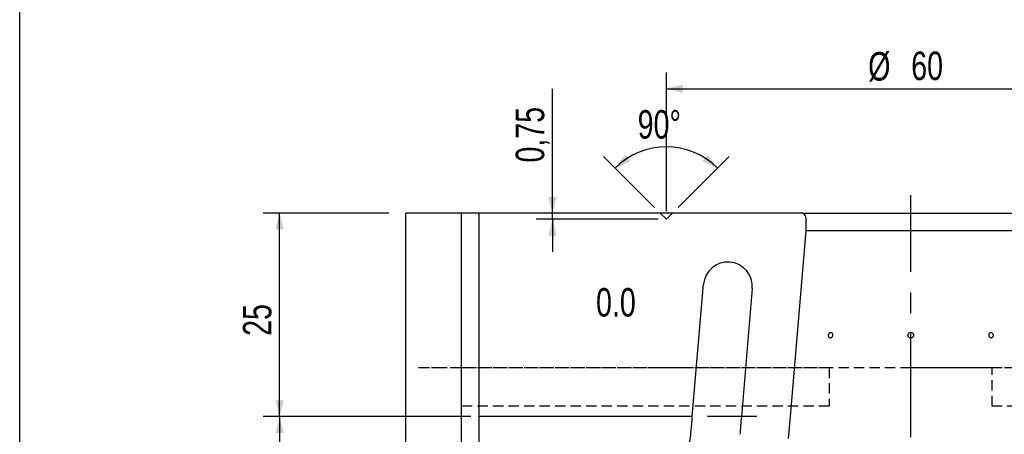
# Model space of a CAD drawing. Header units: millimetres. Extents: x 8 to 862, y 8 to 585.
# Tile 22 of 84: x 8 to 129, y 403 to 454. Entities that reach past the tile are written whole.
import ezdxf

# ---------------------------------------------------------------- set-up
doc = ezdxf.new("R2010")
doc.units = ezdxf.units.MM
doc.linetypes.add('CENTERX2', pattern=[20.32, 12.7, -2.54, 2.54, -2.54])
doc.linetypes.add('HIDDEN', pattern=[1.905, 1.27, -0.635])
for name, color, linetype in [('CENTERLINE', 4, 'CENTERX2'), ('DIMENSIONS', 2, 'Continuous'), ('HIDDEN', 3, 'HIDDEN'), ('TEXT', 2, 'Continuous')]:
    doc.layers.add(name, color=color, linetype=linetype)
doc.layers.add('OUTLINE', color=7, linetype='Continuous', lineweight=25)
doc.styles.add('SLDTEXTSTYLE0', font='TXT', dxfattribs={"width": 0.75})
doc.dimstyles.new('SLDDIMSTYLE18', dxfattribs={"dimtxt": 3.5, "dimasz": 2, "dimexe": 0, "dimexo": 0.0625, "dimgap": 0.875, "dimtad": 1, "dimrnd": 1e-09, "dimdsep": 46, "dimtxsty": 'SLDTEXTSTYLE0', "dimsah": 1, "dimcen": 0.09, "dimadec": 0, "dimazin": 2, "dimtfac": 1, "dimtmove": 0, "dimatfit": 0, "dimfxl": 0, "dimfrac": 2, "dimtolj": 1, "dimtzin": 12, "dimarcsym": 0})
doc.dimstyles.new('SLDDIMSTYLE2', dxfattribs={"dimtxt": 3.5, "dimasz": 2, "dimexe": 0, "dimexo": 0.0625, "dimgap": 0.875, "dimtad": 1, "dimrnd": 1e-09, "dimzin": 12, "dimdsep": 46, "dimtxsty": 'SLDTEXTSTYLE0', "dimsah": 1, "dimcen": 0.09, "dimadec": 0, "dimazin": 3, "dimtfac": 1, "dimtofl": 0, "dimtmove": 0, "dimatfit": 3, "dimfxl": 0, "dimfrac": 2, "dimtolj": 1, "dimtzin": 12, "dimarcsym": 0})
doc.dimstyles.new('SLDDIMSTYLE8', dxfattribs={"dimtxt": 3.5, "dimasz": 2, "dimexe": 0, "dimexo": 0.0625, "dimgap": 0.875, "dimtad": 1, "dimdec": 4, "dimzin": 12, "dimdsep": 46, "dimtxsty": 'SLDTEXTSTYLE0', "dimsah": 1, "dimcen": 0.09, "dimazin": 3, "dimtfac": 1, "dimtofl": 0, "dimtmove": 0, "dimatfit": 3, "dimfxl": 0, "dimfrac": 2, "dimtolj": 1, "dimtzin": 12, "dimarcsym": 0})

# ---------------------------------------------------------------- blocks, each defined once
blk = doc.blocks.new('_D_49')
at = {"layer": 'DIMENSIONS'}
for p, q in [((63.36, 404.83), (37.9, 404.83)), ((39.9, 404.83), (39.9, 208.09)), ((63.36, 208.09), (37.9, 208.09))]:
    blk.add_line(p, q, dxfattribs=at)
for points in [[(39.9, 404.83), (39.4, 402.83), (40.4, 402.83)], [(39.9, 208.09), (40.4, 210.09), (39.4, 210.09)]]:
    blk.add_solid(points, dxfattribs=at)
at = {"layer": 'DIMENSIONS', "char_height": 3.5, "attachment_point": 1, "rotation": 90, "style": 'SLDTEXTSTYLE0'}
for s, insert in [('hollow mill 0.2+/-0.02 deep at center', (35.39, 273.7)), ('196,75', (35.39, 256.85))]:
    blk.add_mtext(s, dxfattribs=dict(at, insert=insert))
blk = doc.blocks.new('_D_50')
at = {"layer": 'DIMENSIONS'}
for p, q in [((53.31, 429.83), (37.9, 429.83)), ((39.9, 404.83), (39.9, 429.83)), ((61.73, 404.83), (37.9, 404.83))]:
    blk.add_line(p, q, dxfattribs=at)
for points in [[(39.9, 429.83), (39.4, 427.83), (40.4, 427.83)], [(39.9, 404.83), (40.4, 406.83), (39.4, 406.83)]]:
    blk.add_solid(points, dxfattribs=at)
at = {"layer": 'DIMENSIONS', "insert": (35.39, 414.75), "char_height": 3.5, "attachment_point": 1, "rotation": 90, "style": 'SLDTEXTSTYLE0'}
blk.add_mtext('25', dxfattribs=at)
blk = doc.blocks.new('_D_52')
at = {"layer": 'DIMENSIONS'}
for p, q in [((87.36, 430.08), (87.36, 447.11)), ((147.36, 430.08), (147.36, 447.11)), ((87.36, 445.11), (147.36, 445.11))]:
    blk.add_line(p, q, dxfattribs=at)
for points in [[(87.36, 445.11), (89.36, 444.61), (89.36, 445.61)], [(147.36, 445.11), (145.36, 445.61), (145.36, 444.61)]]:
    blk.add_solid(points, dxfattribs=at)
at = {"layer": 'DIMENSIONS', "char_height": 3.5, "attachment_point": 1, "style": 'SLDTEXTSTYLE0'}
for s, insert in [('%%c', (112.13, 449.62)), ('60', (117.41, 449.68))]:
    blk.add_mtext(s, dxfattribs=dict(at, insert=insert))
blk = doc.blocks.new('_D_53')
at = {"layer": 'DIMENSIONS'}
for p, q in [((73.38, 429.83), (73.38, 445.1)), ((86.36, 429.08), (71.38, 429.08)), ((73.38, 429.08), (73.38, 429.83)), ((73.38, 429.08), (73.38, 425.08))]:
    blk.add_line(p, q, dxfattribs=at)
for points in [[(73.38, 429.83), (73.88, 431.83), (72.88, 431.83)], [(73.38, 429.08), (72.88, 427.08), (73.88, 427.08)]]:
    blk.add_solid(points, dxfattribs=at)
at = {"layer": 'DIMENSIONS', "insert": (68.87, 436.05), "char_height": 3.5, "attachment_point": 1, "rotation": 90, "style": 'SLDTEXTSTYLE0'}
blk.add_mtext('0,75', dxfattribs=at)
blk = doc.blocks.new('_D_54')
at = {"layer": 'DIMENSIONS'}
for p, q in [((85.9, 430.54), (79.66, 436.79)), ((88.82, 430.54), (95.06, 436.79))]:
    blk.add_line(p, q, dxfattribs=at)
blk.add_arc((87.36, 429.08), 8.89, 45, 135, dxfattribs=at)
for points in [[(81.07, 435.37), (82.95, 436.23), (82.32, 437.01)], [(93.65, 435.37), (92.4, 437.01), (91.77, 436.23)]]:
    blk.add_solid(points, dxfattribs=at)
at = {"layer": 'DIMENSIONS', "insert": (83.84, 442.49), "char_height": 3.5, "attachment_point": 1, "style": 'SLDTEXTSTYLE0'}
blk.add_mtext('90°', dxfattribs=at)

msp = doc.modelspace()

# ---------------------------------------------------------------- linework, layer by layer
at = {"layer": 'CENTERLINE'}
msp.add_line((117.35918, 158.46862), (117.35918, 432.05254), dxfattribs=at)
at = {"layer": 'HIDDEN'}
for p, q in [((117.35918, 410.83342), (56.94555, 410.83342)), ((59.79531, 410.83342), (56.94555, 410.83342)), ((62.34819, 410.83342), (59.79051, 410.83342)), ((107.35918, 410.83342), (62.34819, 410.83342)), ((89.62335, 410.83342), (85.08322, 410.83342)), ((107.35918, 410.83342), (107.35918, 406.13342)), ((117.35918, 410.83342), (107.35918, 410.83342)), ((177.77281, 410.83342), (117.35918, 410.83342)), ((127.35918, 410.83342), (117.35918, 410.83342)), ((127.35918, 406.13342), (127.35918, 410.83342)), ((172.37018, 410.83342), (127.35918, 410.83342)), ((107.35918, 406.13342), (62.34819, 406.13342)), ((172.37018, 406.13342), (127.35918, 406.13342))]:
    msp.add_line(p, q, dxfattribs=at)
at = {"layer": 'OUTLINE'}
for p, q in [((8, 8), (8, 585)), ((55.38411, 183.08725), (55.38411, 429.83342)), ((62.17536, 429.83342), (55.38411, 429.83342)), ((62.17536, 429.83342), (62.17536, 369.83342)), ((64.35918, 429.83342), (62.17536, 429.83342)), ((64.35918, 429.83342), (64.35918, 404.83342)), ((86.60918, 429.83342), (64.35918, 429.83342)), ((87.35918, 429.08342), (86.60918, 429.83342)), ((88.10918, 429.83342), (86.60918, 429.83342)), ((88.10918, 429.83342), (87.35918, 429.08342)), ((104.11376, 429.83342), (88.10918, 429.83342)), ((104.11376, 429.83342), (130.6046, 429.83342)), ((104.50918, 427.64876), (104.50918, 429.14326)), ((102.58554, 404.83342), (104.50918, 427.64876)), ((130.20918, 427.64876), (104.50918, 427.64876)), ((90.54296, 404.83342), (91.91323, 421.08547)), ((97.89202, 420.58136), (96.56425, 404.83342)), ((90.54296, 404.83342), (64.35918, 404.83342)), ((98.46288, 404.83342), (92.41122, 404.83342)), ((102.35918, 402.14876), (102.58554, 404.83342))]:
    msp.add_line(p, q, dxfattribs=at)
for centre, radius, start, end in [((103.70918, 429.14326), 0.8, 0, 59.6203388), ((94.90262, 420.83342), 3, 355.1805779, 175.1805779)]:
    msp.add_arc(centre, radius, start, end, dxfattribs=at)
for centre, major_axis, ratio, start_param, end_param in [((12643.74676, 306.46034), (0, 34561.72333), 0.363970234, 1.567950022, 1.569191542), ((-9211.35771, 306.46034), (3138.37424, 34551.57481), 0.266856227, 4.739421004, 4.739469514), ((9381.87652, 306.46034), (3138.37424, 34551.57481), 0.266856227, 1.59218425, 1.592247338)]:
    msp.add_ellipse(centre, major_axis=major_axis, ratio=ratio, start_param=start_param, end_param=end_param, dxfattribs=at)
for points, knots in [([(107.26354, 414.80044), (107.26642, 414.76178), (107.27219, 414.68445), (107.31465, 414.58627), (107.3772, 414.51566), (107.45562, 414.48089), (107.54058, 414.48575), (107.62266, 414.52972), (107.69233, 414.60786), (107.74139, 414.71144), (107.76399, 414.82879), (107.75746, 414.9467), (107.72266, 415.05186), (107.66378, 415.13241), (107.58784, 415.17921), (107.50364, 415.18695), (107.42078, 415.15476), (107.34825, 415.08628), (107.29439, 414.98936), (107.26692, 414.88873), (107.26448, 414.82502), (107.26354, 414.80044)], [0, 0, 0, 0, 0.053681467, 0.107361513, 0.161052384, 0.214744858, 0.268423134, 0.322094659, 0.375775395, 0.429469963, 0.483156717, 0.536830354, 0.590504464, 0.644189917, 0.697884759, 0.751568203, 0.805239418, 0.858915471, 0.912607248, 0.966298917, 1, 1, 1, 1]), ([(117.59521, 414.57572), (117.62166, 414.60497), (117.67456, 414.66347), (117.71123, 414.77818), (117.71012, 414.89706), (117.66895, 415.00935), (117.59301, 415.10168), (117.49066, 415.16379), (117.37349, 415.18859), (117.25473, 415.17325), (117.14774, 415.11956), (117.06458, 415.03356), (117.01462, 414.925), (117.0035, 414.80615), (117.03248, 414.69043), (117.09827, 414.59085), (117.19346, 414.5186), (117.30745, 414.48169), (117.42683, 414.48473), (117.52612, 414.52046), (117.57597, 414.56034), (117.59521, 414.57572)], [0, 0, 0, 0, 0.053689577, 0.107382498, 0.161060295, 0.214730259, 0.268410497, 0.322103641, 0.375793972, 0.429468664, 0.48313992, 0.536826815, 0.590519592, 0.644204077, 0.697875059, 0.751552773, 0.80524371, 0.858935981, 0.912615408, 0.96628656, 1, 1, 1, 1]), ([(127.41889, 414.6258), (127.43091, 414.65958), (127.45495, 414.72715), (127.45729, 414.84677), (127.43377, 414.96325), (127.38475, 415.06558), (127.31601, 415.14162), (127.23477, 415.18288), (127.15003, 415.18468), (127.07131, 415.14679), (127.00769, 415.07354), (126.96668, 414.97319), (126.95326, 414.85711), (126.9691, 414.73841), (127.01231, 414.63047), (127.07778, 414.54539), (127.15774, 414.49274), (127.24301, 414.47836), (127.32341, 414.50421), (127.38332, 414.55829), (127.40899, 414.607), (127.41889, 414.6258)], [0, 0, 0, 0, 0.05368037, 0.107363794, 0.161036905, 0.214711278, 0.268400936, 0.322093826, 0.375774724, 0.429445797, 0.483124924, 0.536816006, 0.590508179, 0.644183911, 0.697854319, 0.751538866, 0.805233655, 0.858919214, 0.912591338, 0.966265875, 1, 1, 1, 1]), ([(89.48752, 398.80384), (89.60128, 399.1547), (89.8288, 399.85643), (90.08753, 400.93869), (90.28928, 402.03888), (90.36501, 402.78419), (90.40287, 403.15684)], [0, 0, 0, 0, 0.248074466, 0.496149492, 0.748073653, 1, 1, 1, 1])]:
    msp.add_open_spline(points, degree=3, knots=knots, dxfattribs=at)

# ---------------------------------------------------------------- texts
at = {"layer": 'TEXT', "insert": (78.72861, 420.62468), "char_height": 3.5, "attachment_point": 1, "style": 'SLDTEXTSTYLE0'}
msp.add_mtext('0.0', dxfattribs=at)

# ---------------------------------------------------------------- dimensions: what is measured, and where the dimension line sits
at = {"layer": 'DIMENSIONS'}
dim = msp.add_linear_dim(base=(147.35918, 445.11318), p1=(87.35918, 429.08342), p2=(147.35918, 429.08342), text='%%c<>', dimstyle='SLDDIMSTYLE2', dxfattribs=at)
dim.commit()
dim.dimension.update_dxf_attribs({"geometry": '_D_52', "text_midpoint": (117.35918, 445.11318), "dimtype": 160})
for base, p1, p2, dimstyle, picture, middle in [((73.37692, 429.83342), (87.35918, 429.08342), (64.35918, 429.83342), 'SLDDIMSTYLE18', '_D_53', (73.37692, 440.57766)), ((39.90273, 429.83342), (118.52064, 404.83342), (118.52064, 429.83342), 'SLDDIMSTYLE2', '_D_50', (39.90273, 417.33342))]:
    dim = msp.add_linear_dim(base=base, p1=p1, p2=p2, angle=90, dimstyle=dimstyle, dxfattribs=at)
    dim.commit()
    dim.dimension.update_dxf_attribs({"geometry": picture, "text_midpoint": middle, "dimtype": 160})
dim = msp.add_angular_dim_2l(base=(87.35918, 437.97543), line1=((88.10918, 429.83342), (87.35918, 429.08342)), line2=((87.35918, 429.08342), (86.60918, 429.83342)), dimstyle='SLDDIMSTYLE8', dxfattribs=at)
dim.commit()
dim.dimension.update_dxf_attribs({"geometry": '_D_54', "text_midpoint": (87.35918, 437.97543), "dimtype": 162})
dim = msp.add_linear_dim(base=(39.90273, 208.08726), p1=(64.35918, 404.83342), p2=(64.35918, 208.08726), angle=90, text='<>  hollow mill 0.2+/-0.02 deep at center', dimstyle='SLDDIMSTYLE2', dxfattribs=at)
dim.commit()
dim.dimension.update_dxf_attribs({"geometry": '_D_49', "text_midpoint": (39.90273, 306.46034), "dimtype": 160})

doc.saveas('drawing.dxf')
